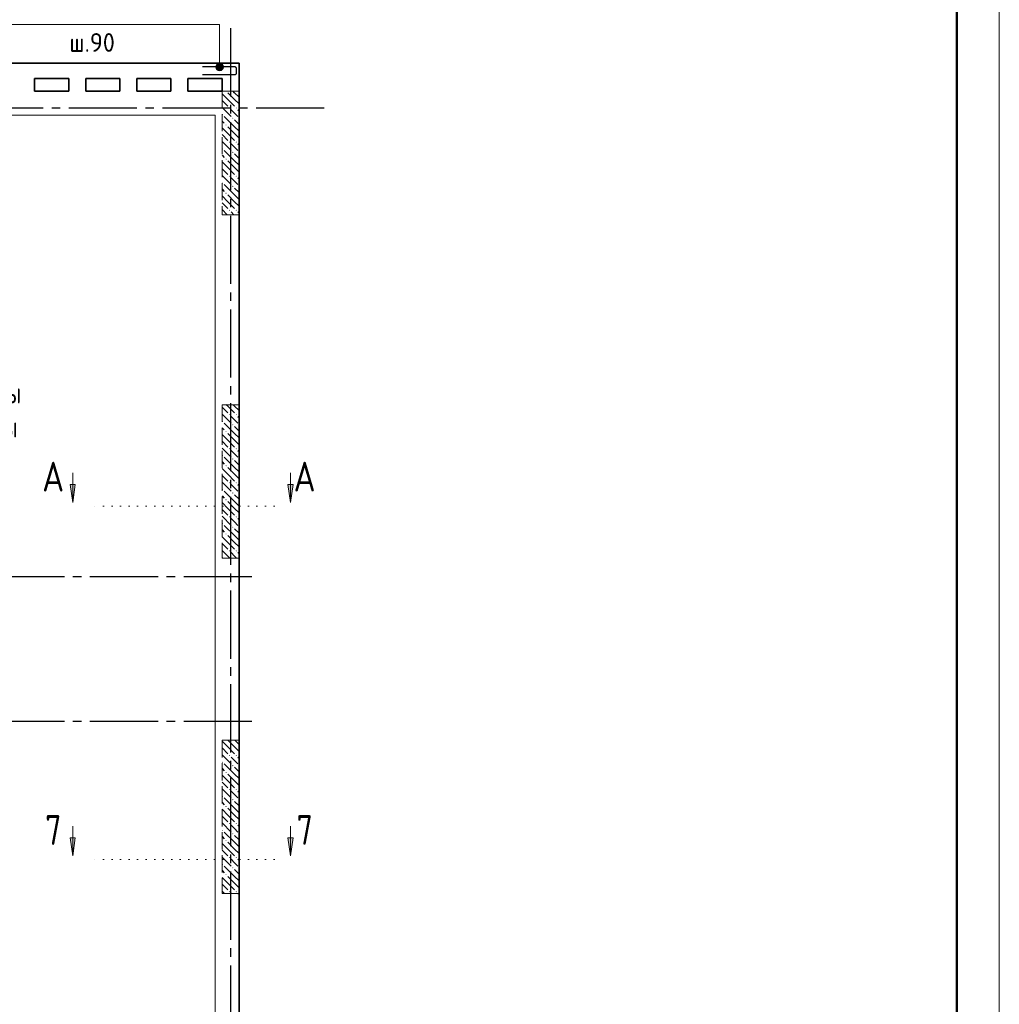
# Model space of a CAD drawing. Header units: millimetres. Extents: x 40580 to 1930067, y -240640 to 81020.
# Tile 168 of 256: x 657301 to 668803, y -226308 to -214749. Entities that reach past the tile are written whole.
import ezdxf

# ---------------------------------------------------------------- set-up
doc = ezdxf.new("R2010")
doc.units = ezdxf.units.MM
for name, pattern in [('______2', [270, 200, -70]), ('______5', [1100, 800, -100, 100, -100]), ('______9', [100, 0, -100]), ('CENTER', [2, 1.25, -0.25, 0.25, -0.25])]:
    doc.linetypes.add(name, pattern=pattern)
for name, color, linetype, lineweight in [('Standard', 7, 'Continuous', 25), ('ЖБ Перекрытие верхний уровень', 7, 'Continuous', 35), ('ОСИ', 7, 'CENTER', 15), ('Позиционная метка линия выноска', 7, 'Continuous', 13), ('Позиционная метка номер позиции', 7, 'Continuous', 13), ('Примечания', 7, 'Continuous', 13), ('Сечения символ', 7, 'Continuous', 25)]:
    doc.layers.add(name, color=color, linetype=linetype, lineweight=lineweight)
doc.layers.add('ЖБ Пилон', color=7, linetype='______2', lineweight=13, true_color=0xa0a0a0)
doc.styles.add('GOST 2.304', font='isocpeur.ttf', dxfattribs={"width": 0.8})
doc.styles.add('ISOCPEUR', font='isocpeur.ttf')

msp = doc.modelspace()

# ---------------------------------------------------------------- hatches: boundary and pattern name
at = {"layer": 'ЖБ Пилон', "linetype": 'Continuous', "lineweight": -3, "transparency": 33554687}
for points in [[(659727, -215589.1), (659723.7, -215592.5), (659720.3, -215589.1)], [(659757.2, -215786), (659763.7, -215779.5), (659770.2, -215786), (659763.7, -215792.5)], [(659837.2, -215786), (659843.7, -215779.5), (659850.2, -215786), (659843.7, -215792.5)], [(659677.2, -215866), (659683.7, -215859.5), (659690.2, -215866), (659683.7, -215872.5)], [(659797.2, -215906), (659803.7, -215899.5), (659810.2, -215906), (659803.7, -215912.5)], [(659717.2, -215986), (659723.7, -215979.5), (659730.2, -215986), (659723.7, -215992.5)], [(659677.2, -216266), (659683.7, -216259.5), (659690.2, -216266), (659683.7, -216272.5)], [(659757.2, -216186), (659763.7, -216179.5), (659770.2, -216186), (659763.7, -216192.5)], [(659837.2, -216186), (659843.7, -216179.5), (659850.2, -216186), (659843.7, -216192.5)], [(659797.2, -216306), (659803.7, -216299.5), (659810.2, -216306), (659803.7, -216312.5)], [(659717.2, -216386), (659723.7, -216379.5), (659730.2, -216386), (659723.7, -216392.5)], [(659757.2, -216586), (659763.7, -216579.5), (659770.2, -216586), (659763.7, -216592.5)], [(659837.2, -216586), (659843.7, -216579.5), (659850.2, -216586), (659843.7, -216592.5)], [(659677.2, -216666), (659683.7, -216659.5), (659690.2, -216666), (659683.7, -216672.5)], [(659797.2, -216706), (659803.7, -216699.5), (659810.2, -216706), (659803.7, -216712.5)], [(659717.2, -216786), (659723.7, -216779.5), (659730.2, -216786), (659723.7, -216792.5)], [(659757.2, -216986), (659763.7, -216979.5), (659770.2, -216986), (659763.7, -216992.5)], [(659837.2, -216986), (659843.7, -216979.5), (659850.2, -216986), (659843.7, -216992.5)], [(659757.2, -219386), (659763.7, -219379.5), (659770.2, -219386), (659763.7, -219392.5)], [(659837.2, -219386), (659843.7, -219379.5), (659850.2, -219386), (659843.7, -219392.5)], [(659677.2, -219466), (659683.7, -219459.5), (659690.2, -219466), (659683.7, -219472.5)], [(659717.2, -219586), (659723.7, -219579.5), (659730.2, -219586), (659723.7, -219592.5)], [(659797.2, -219506), (659803.7, -219499.5), (659810.2, -219506), (659803.7, -219512.5)], [(659757.2, -219786), (659763.7, -219779.5), (659770.2, -219786), (659763.7, -219792.5)], [(659837.2, -219786), (659843.7, -219779.5), (659850.2, -219786), (659843.7, -219792.5)], [(659677.2, -219866), (659683.7, -219859.5), (659690.2, -219866), (659683.7, -219872.5)], [(659797.2, -219906), (659803.7, -219899.5), (659810.2, -219906), (659803.7, -219912.5)], [(659717.2, -219986), (659723.7, -219979.5), (659730.2, -219986), (659723.7, -219992.5)], [(659757.2, -220186), (659763.7, -220179.5), (659770.2, -220186), (659763.7, -220192.5)], [(659837.2, -220186), (659843.7, -220179.5), (659850.2, -220186), (659843.7, -220192.5)], [(659677.2, -220266), (659683.7, -220259.5), (659690.2, -220266), (659683.7, -220272.5)], [(659797.2, -220306), (659803.7, -220299.5), (659810.2, -220306), (659803.7, -220312.5)], [(659717.2, -220386), (659723.7, -220379.5), (659730.2, -220386), (659723.7, -220392.5)], [(659757.2, -220586), (659763.7, -220579.5), (659770.2, -220586), (659763.7, -220592.5)], [(659837.2, -220586), (659843.7, -220579.5), (659850.2, -220586), (659843.7, -220592.5)], [(659677.2, -220666), (659683.7, -220659.5), (659690.2, -220666), (659683.7, -220672.5)], [(659797.2, -220706), (659803.7, -220699.5), (659810.2, -220706), (659803.7, -220712.5)], [(659717.2, -220786), (659723.7, -220779.5), (659730.2, -220786), (659723.7, -220792.5)], [(659757.2, -220986), (659763.7, -220979.5), (659770.2, -220986), (659763.7, -220992.5)], [(659837.2, -220986), (659843.7, -220979.5), (659850.2, -220986), (659843.7, -220992.5)], [(659677.2, -221066), (659683.7, -221059.5), (659690.2, -221066), (659687, -221069.1), (659680.3, -221069.1)], [(659757.2, -223386), (659763.7, -223379.5), (659770.2, -223386), (659763.7, -223392.5)], [(659837.2, -223386), (659843.7, -223379.5), (659850.2, -223386), (659843.7, -223392.5)], [(659677.2, -223466), (659683.7, -223459.5), (659690.2, -223466), (659683.7, -223472.5)], [(659797.2, -223506), (659803.7, -223499.5), (659810.2, -223506), (659803.7, -223512.5)], [(659717.2, -223586), (659723.7, -223579.5), (659730.2, -223586), (659723.7, -223592.5)], [(659677.2, -223866), (659683.7, -223859.5), (659690.2, -223866), (659683.7, -223872.5)], [(659757.2, -223786), (659763.7, -223779.5), (659770.2, -223786), (659763.7, -223792.5)], [(659837.2, -223786), (659843.7, -223779.5), (659850.2, -223786), (659843.7, -223792.5)], [(659717.2, -223986), (659723.7, -223979.5), (659730.2, -223986), (659723.7, -223992.5)], [(659797.2, -223906), (659803.7, -223899.5), (659810.2, -223906), (659803.7, -223912.5)], [(659757.2, -224186), (659763.7, -224179.5), (659770.2, -224186), (659763.7, -224192.5)], [(659837.2, -224186), (659843.7, -224179.5), (659850.2, -224186), (659843.7, -224192.5)], [(659677.2, -224266), (659683.7, -224259.5), (659690.2, -224266), (659683.7, -224272.5)], [(659797.2, -224306), (659803.7, -224299.5), (659810.2, -224306), (659803.7, -224312.5)], [(659717.2, -224386), (659723.7, -224379.5), (659730.2, -224386), (659723.7, -224392.5)], [(659757.2, -224586), (659763.7, -224579.5), (659770.2, -224586), (659763.7, -224592.5)], [(659837.2, -224586), (659843.7, -224579.5), (659850.2, -224586), (659843.7, -224592.5)], [(659677.2, -224666), (659683.7, -224659.5), (659690.2, -224666), (659683.7, -224672.5)], [(659797.2, -224706), (659803.7, -224699.5), (659810.2, -224706), (659803.7, -224712.5)], [(659717.2, -224786), (659723.7, -224779.5), (659730.2, -224786), (659723.7, -224792.5)], [(659757.2, -224986), (659763.7, -224979.5), (659770.2, -224986), (659763.7, -224992.5)], [(659837.2, -224986), (659843.7, -224979.5), (659850.2, -224986), (659843.7, -224992.5)]]:
    msp.add_hatch(color=7, dxfattribs=at).paths.add_polyline_path(points, flags=16)
at = {"layer": 'Позиционная метка номер позиции', "linetype": 'Continuous', "lineweight": 13, "transparency": 33554687}
for points in [[(659602.7, -215304.1), (659692.7, -215304.1), (659686.4, -215281.6)], [(659602.7, -215304.1), (659686.4, -215281.6), (659609, -215281.6)], [(659609, -215326.6), (659692.7, -215304.1), (659602.7, -215304.1)], [(659609, -215281.6), (659686.4, -215281.6), (659670.2, -215265.4)], [(659609, -215281.6), (659670.2, -215265.4), (659625.2, -215265.4)], [(659609, -215326.6), (659686.4, -215326.6), (659692.7, -215304.1)], [(659625.2, -215342.8), (659686.4, -215326.6), (659609, -215326.6)], [(659625.2, -215265.4), (659670.2, -215265.4), (659647.7, -215259.1)], [(659625.2, -215342.8), (659670.2, -215342.8), (659686.4, -215326.6)], [(659670.2, -215342.8), (659625.2, -215342.8), (659647.7, -215349.1)]]:
    msp.add_hatch(color=7, dxfattribs=at).paths.add_polyline_path(points)
at = {"layer": 'Сечения символ', "linetype": 'Continuous', "lineweight": 13, "transparency": 33554687}
for points in [[(657954, -220207.1), (657924, -220417.1), (657894, -220207.1)], [(660510.8, -220207.1), (660480.8, -220417.1), (660450.8, -220207.1)], [(657954, -224354.3), (657924, -224564.3), (657894, -224354.3)], [(660510.8, -224354.3), (660480.8, -224564.3), (660450.8, -224354.3)]]:
    msp.add_hatch(color=7, dxfattribs=at).paths.add_polyline_path(points, flags=16)

# ---------------------------------------------------------------- linework, layer by layer
at = {"color": 7, "linetype": 'Continuous', "lineweight": 13, "transparency": 33554687}
msp.add_line((657325.7, -214804.1), (659147.7, -214804.1), dxfattribs=at)
at = {"color": 7, "linetype": 'Continuous', "lineweight": -3, "transparency": 33554687}
msp.add_lwpolyline([(659447.7, -215394.1), (659828.6, -215394.1), (659832.1, -215393.6), (659835.8, -215392.4), (659839.1, -215390.5), (659841.9, -215388.2), (659844.2, -215385.5), (659846, -215382.2), (659847.2, -215378.5), (659847.7, -215375), (659847.7, -215323.2), (659847.2, -215319.7), (659846, -215316), (659844.2, -215312.7), (659841.9, -215310), (659839.1, -215307.7), (659835.8, -215305.8), (659832.1, -215304.6), (659828.6, -215304.1), (659447.7, -215304.1)], dxfattribs=at)
at = {"layer": 'Standard', "color": 7, "linetype": 'Continuous', "lineweight": 13, "transparency": 33554687}
msp.add_lwpolyline([(626802.7, -240319.1), (668802.7, -240319.1), (668802.7, -180919.1), (626802.7, -180919.1), (626802.7, -240319.1)], close=True, dxfattribs=at)
at = {"layer": 'Standard', "color": 7, "linetype": 'Continuous', "lineweight": 50, "transparency": 33554687}
msp.add_lwpolyline([(628802.7, -181419.1), (668302.7, -181419.1), (668302.7, -239819.1), (628802.7, -239819.1), (628802.7, -181419.1)], close=True, dxfattribs=at)
at = {"layer": 'ЖБ Перекрытие верхний уровень', "transparency": 33554687}
for p, q in [((659876.7, -215259.1), (656749.8, -215259.1)), ((659876.7, -230219.1), (659876.7, -215259.1)), ((657476.7, -215589.1), (657476.7, -215439.1)), ((657476.7, -215439.1), (657876.7, -215439.1)), ((657876.7, -215439.1), (657876.7, -215589.1)), ((658076.7, -215589.1), (658076.7, -215439.1)), ((658076.7, -215439.1), (658476.7, -215439.1)), ((658476.7, -215439.1), (658476.7, -215589.1)), ((658676.7, -215589.1), (658676.7, -215439.1)), ((658676.7, -215439.1), (659076.7, -215439.1)), ((659076.7, -215439.1), (659076.7, -215589.1)), ((659276.7, -215589.1), (659276.7, -215439.1)), ((659276.7, -215439.1), (659676.7, -215439.1)), ((659676.7, -215439.1), (659676.7, -215589.1)), ((657876.7, -215589.1), (657476.7, -215589.1)), ((658476.7, -215589.1), (658076.7, -215589.1)), ((659076.7, -215589.1), (658676.7, -215589.1)), ((659676.7, -215589.1), (659276.7, -215589.1))]:
    msp.add_line(p, q, dxfattribs=at)
at = {"layer": 'ЖБ Пилон', "color": 253, "linetype": '______2', "lineweight": 13, "true_color": 0xa0a0a0, "transparency": 33554687}
for p, q in [((659676.7, -215589.1), (659676.7, -217039.1)), ((659876.7, -215589.1), (659676.7, -215589.1)), ((659876.7, -217039.1), (659876.7, -215589.1)), ((659676.7, -217039.1), (659876.7, -217039.1)), ((659676.7, -219269.1), (659676.7, -221069.1)), ((659876.7, -219269.1), (659676.7, -219269.1)), ((659876.7, -221069.1), (659876.7, -219269.1)), ((659676.7, -221069.1), (659876.7, -221069.1)), ((659676.7, -223209.1), (659676.7, -225009.1)), ((659876.7, -223209.1), (659676.7, -223209.1)), ((659876.7, -225009.1), (659876.7, -223209.1)), ((659676.7, -225009.1), (659876.7, -225009.1))]:
    msp.add_line(p, q, dxfattribs=at)
at = {"layer": 'ЖБ Пилон', "color": 9, "linetype": 'Continuous', "lineweight": -3, "true_color": 0xc7c7c7, "transparency": 33554687}
for p, q in [((659743.7, -215686), (659676.7, -215619)), ((659743.7, -215606), (659823.7, -215686)), ((659823.7, -215606), (659806.8, -215589.1)), ((659823.7, -215606), (659876.7, -215659)), ((659676.7, -215699), (659743.7, -215766)), ((659676.7, -215779), (659783.7, -215886)), ((659743.7, -215686), (659823.7, -215766)), ((659823.7, -215686), (659876.7, -215739)), ((659823.7, -216006), (659703.7, -215886)), ((659823.7, -215846), (659783.7, -215806)), ((659863.7, -215886), (659823.7, -215846)), ((659863.7, -215806), (659876.7, -215819)), ((659676.7, -215939), (659703.7, -215966)), ((659743.7, -216086), (659676.7, -216019)), ((659743.7, -216006), (659823.7, -216086)), ((659823.7, -215926), (659876.7, -215979)), ((659823.7, -216006), (659876.7, -216059)), ((659676.7, -216099), (659743.7, -216166)), ((659743.7, -216086), (659823.7, -216166)), ((659823.7, -216086), (659876.7, -216139)), ((659676.7, -216179), (659783.7, -216286)), ((659823.7, -216246), (659783.7, -216206)), ((659863.7, -216286), (659823.7, -216246)), ((659863.7, -216206), (659876.7, -216219)), ((659676.7, -216339), (659703.7, -216366)), ((659823.7, -216406), (659703.7, -216286)), ((659823.7, -216326), (659876.7, -216379)), ((659743.7, -216486), (659676.7, -216419)), ((659743.7, -216406), (659823.7, -216486)), ((659743.7, -216486), (659823.7, -216566)), ((659823.7, -216406), (659876.7, -216459)), ((659823.7, -216486), (659876.7, -216539)), ((659676.7, -216499), (659743.7, -216566)), ((659676.7, -216579), (659783.7, -216686)), ((659823.7, -216646), (659783.7, -216606)), ((659863.7, -216606), (659876.7, -216619)), ((659823.7, -216806), (659703.7, -216686)), ((659863.7, -216686), (659823.7, -216646)), ((659676.7, -216739), (659703.7, -216766)), ((659743.7, -216886), (659676.7, -216819)), ((659743.7, -216806), (659823.7, -216886)), ((659823.7, -216726), (659876.7, -216779)), ((659823.7, -216806), (659876.7, -216859)), ((659676.7, -216899), (659743.7, -216966)), ((659743.7, -216886), (659823.7, -216966)), ((659823.7, -216886), (659876.7, -216939)), ((659676.7, -216979), (659736.8, -217039.1)), ((659816.8, -217039.1), (659783.7, -217006)), ((659863.7, -217006), (659876.7, -217019)), ((659676.7, -219299), (659743.7, -219366)), ((659676.7, -219379), (659783.7, -219486)), ((659743.7, -219286), (659726.8, -219269.1)), ((659743.7, -219286), (659823.7, -219366)), ((659806.8, -219269.1), (659823.7, -219286)), ((659823.7, -219286), (659876.7, -219339)), ((659823.7, -219606), (659703.7, -219486)), ((659823.7, -219446), (659783.7, -219406)), ((659863.7, -219486), (659823.7, -219446)), ((659863.7, -219406), (659876.7, -219419)), ((659676.7, -219539), (659703.7, -219566)), ((659743.7, -219606), (659823.7, -219686)), ((659823.7, -219526), (659876.7, -219579)), ((659823.7, -219606), (659876.7, -219659)), ((659743.7, -219686), (659676.7, -219619)), ((659676.7, -219699), (659743.7, -219766)), ((659743.7, -219686), (659823.7, -219766)), ((659823.7, -219686), (659876.7, -219739)), ((659676.7, -219779), (659783.7, -219886)), ((659823.7, -219846), (659783.7, -219806)), ((659863.7, -219806), (659876.7, -219819)), ((659676.7, -219939), (659703.7, -219966)), ((659823.7, -220006), (659703.7, -219886)), ((659863.7, -219886), (659823.7, -219846)), ((659823.7, -219926), (659876.7, -219979)), ((659743.7, -220086), (659676.7, -220019)), ((659743.7, -220006), (659823.7, -220086)), ((659823.7, -220006), (659876.7, -220059)), ((659676.7, -220099), (659743.7, -220166)), ((659676.7, -220179), (659783.7, -220286)), ((659743.7, -220086), (659823.7, -220166)), ((659823.7, -220086), (659876.7, -220139)), ((659823.7, -220406), (659703.7, -220286)), ((659823.7, -220246), (659783.7, -220206)), ((659863.7, -220286), (659823.7, -220246)), ((659863.7, -220206), (659876.7, -220219)), ((659676.7, -220339), (659703.7, -220366)), ((659743.7, -220486), (659676.7, -220419)), ((659743.7, -220406), (659823.7, -220486)), ((659823.7, -220326), (659876.7, -220379)), ((659823.7, -220406), (659876.7, -220459)), ((659676.7, -220499), (659743.7, -220566)), ((659743.7, -220486), (659823.7, -220566)), ((659823.7, -220486), (659876.7, -220539)), ((659676.7, -220579), (659783.7, -220686)), ((659823.7, -220646), (659783.7, -220606)), ((659863.7, -220686), (659823.7, -220646)), ((659863.7, -220606), (659876.7, -220619)), ((659676.7, -220739), (659703.7, -220766)), ((659823.7, -220806), (659703.7, -220686)), ((659823.7, -220726), (659876.7, -220779)), ((659743.7, -220886), (659676.7, -220819)), ((659743.7, -220806), (659823.7, -220886)), ((659823.7, -220806), (659876.7, -220859)), ((659676.7, -220899), (659743.7, -220966)), ((659676.7, -220979), (659766.8, -221069.1)), ((659743.7, -220886), (659823.7, -220966)), ((659823.7, -220886), (659876.7, -220939)), ((659823.7, -221046), (659783.7, -221006)), ((659846.8, -221069.1), (659823.7, -221046)), ((659863.7, -221006), (659876.7, -221019)), ((659743.7, -223286), (659676.7, -223219)), ((659676.7, -223299), (659743.7, -223366)), ((659743.7, -223286), (659823.7, -223366)), ((659746.8, -223209.1), (659823.7, -223286)), ((659823.7, -223286), (659876.7, -223339)), ((659826.8, -223209.1), (659876.7, -223259)), ((659676.7, -223379), (659783.7, -223486)), ((659823.7, -223446), (659783.7, -223406)), ((659863.7, -223406), (659876.7, -223419)), ((659676.7, -223539), (659703.7, -223566)), ((659823.7, -223606), (659703.7, -223486)), ((659863.7, -223486), (659823.7, -223446)), ((659823.7, -223526), (659876.7, -223579)), ((659743.7, -223686), (659676.7, -223619)), ((659743.7, -223606), (659823.7, -223686)), ((659823.7, -223606), (659876.7, -223659)), ((659676.7, -223699), (659743.7, -223766)), ((659743.7, -223686), (659823.7, -223766)), ((659823.7, -223686), (659876.7, -223739)), ((659676.7, -223779), (659783.7, -223886)), ((659823.7, -224006), (659703.7, -223886)), ((659823.7, -223846), (659783.7, -223806)), ((659863.7, -223886), (659823.7, -223846)), ((659863.7, -223806), (659876.7, -223819)), ((659676.7, -223939), (659703.7, -223966)), ((659823.7, -223926), (659876.7, -223979)), ((659743.7, -224086), (659676.7, -224019)), ((659676.7, -224099), (659743.7, -224166)), ((659743.7, -224006), (659823.7, -224086)), ((659743.7, -224086), (659823.7, -224166)), ((659823.7, -224006), (659876.7, -224059)), ((659823.7, -224086), (659876.7, -224139)), ((659676.7, -224179), (659783.7, -224286)), ((659823.7, -224246), (659783.7, -224206)), ((659863.7, -224206), (659876.7, -224219)), ((659676.7, -224339), (659703.7, -224366)), ((659823.7, -224406), (659703.7, -224286)), ((659863.7, -224286), (659823.7, -224246)), ((659823.7, -224326), (659876.7, -224379)), ((659743.7, -224486), (659676.7, -224419)), ((659743.7, -224406), (659823.7, -224486)), ((659823.7, -224406), (659876.7, -224459)), ((659676.7, -224499), (659743.7, -224566)), ((659676.7, -224579), (659783.7, -224686)), ((659743.7, -224486), (659823.7, -224566)), ((659823.7, -224486), (659876.7, -224539)), ((659823.7, -224806), (659703.7, -224686)), ((659823.7, -224646), (659783.7, -224606)), ((659863.7, -224686), (659823.7, -224646)), ((659863.7, -224606), (659876.7, -224619)), ((659676.7, -224739), (659703.7, -224766)), ((659743.7, -224806), (659823.7, -224886)), ((659823.7, -224726), (659876.7, -224779)), ((659823.7, -224806), (659876.7, -224859)), ((659743.7, -224886), (659676.7, -224819)), ((659676.7, -224899), (659743.7, -224966)), ((659743.7, -224886), (659823.7, -224966)), ((659823.7, -224886), (659876.7, -224939)), ((659676.7, -224979), (659706.8, -225009.1)), ((659786.8, -225009.1), (659783.7, -225006)), ((659863.7, -225006), (659866.8, -225009.1))]:
    msp.add_line(p, q, dxfattribs=at)
at = {"layer": 'ОСИ', "color": 8, "linetype": '______5', "lineweight": -3, "transparency": 33554687}
for p, q in [((659776.7, -214850.5), (659776.7, -233219.1)), ((660876.7, -215789.1), (631402.7, -215789.1)), ((660876.7, -215789.1), (631402.7, -215789.1)), ((660026.7, -221289.1), (631402.7, -221289.1)), ((660026.7, -222989.1), (631402.7, -222989.1))]:
    msp.add_line(p, q, dxfattribs=at)
at = {"layer": 'Позиционная метка линия выноска', "color": 251, "linetype": 'Continuous', "lineweight": 13, "true_color": 0x494949, "transparency": 33554687}
for p, q in [((656497.1, -215869.1), (659596.7, -215869.1)), ((659596.7, -215869.1), (659596.7, -228639.1))]:
    msp.add_line(p, q, dxfattribs=at)
at = {"layer": 'Позиционная метка номер позиции', "color": 7, "linetype": 'Continuous', "lineweight": 13, "transparency": 33554687}
for p, q in [((659602.7, -215304.1), (659602.7, -215304.1)), ((659647.7, -215259.1), (659647.7, -215259.1)), ((659692.7, -215304.1), (659692.7, -215304.1)), ((659647.7, -215349.1), (659647.7, -215349.1))]:
    msp.add_line(p, q, dxfattribs=at)
msp.add_lwpolyline([(659647.7, -215304.1), (659647.7, -214804.1), (657147.7, -214804.1)], dxfattribs=at)
msp.add_circle((659647.7, -215304.1), 45, dxfattribs=at)
at = {"layer": 'Сечения символ', "color": 7, "linetype": 'Continuous', "lineweight": 13, "transparency": 33554687}
for p, q in [((657924, -220417.1), (657924, -220069.6)), ((660480.8, -220417.1), (660480.8, -220069.6)), ((657924, -220417.1), (657894, -220207.1)), ((657894, -220207.1), (657954, -220207.1)), ((657924, -220207.1), (657924, -220192.1)), ((657954, -220207.1), (657924, -220417.1)), ((660480.8, -220417.1), (660450.8, -220207.1)), ((660450.8, -220207.1), (660510.8, -220207.1)), ((660480.8, -220207.1), (660480.8, -220192.1)), ((660510.8, -220207.1), (660480.8, -220417.1)), ((657924, -220417.1), (657924, -220417.1)), ((657924, -220417.1), (657924, -220417.1)), ((657924, -220417.1), (657924, -220417.1)), ((660480.8, -220417.1), (660480.8, -220417.1)), ((660480.8, -220417.1), (660480.8, -220417.1)), ((660480.8, -220417.1), (660480.8, -220417.1)), ((657924, -224564.3), (657924, -224216.8)), ((660480.8, -224564.3), (660480.8, -224216.8)), ((657924, -224354.3), (657924, -224339.3)), ((660480.8, -224354.3), (660480.8, -224339.3)), ((657924, -224564.3), (657894, -224354.3)), ((657894, -224354.3), (657954, -224354.3)), ((657954, -224354.3), (657924, -224564.3)), ((660480.8, -224564.3), (660450.8, -224354.3)), ((660450.8, -224354.3), (660510.8, -224354.3)), ((660510.8, -224354.3), (660480.8, -224564.3)), ((657924, -224564.3), (657924, -224564.3)), ((657924, -224564.3), (657924, -224564.3)), ((657924, -224564.3), (657924, -224564.3)), ((660480.8, -224564.3), (660480.8, -224564.3)), ((660480.8, -224564.3), (660480.8, -224564.3)), ((660480.8, -224564.3), (660480.8, -224564.3))]:
    msp.add_line(p, q, dxfattribs=at)
at = {"layer": 'Сечения символ', "color": 7, "linetype": '______9', "lineweight": 13, "transparency": 33554687}
for p, q in [((660287.5, -220458.9), (658147, -220458.9)), ((660287.5, -224606.1), (658147, -224606.1))]:
    msp.add_line(p, q, dxfattribs=at)

# ---------------------------------------------------------------- texts
at = {"color": 7, "linetype": 'Continuous', "lineweight": 13, "transparency": 33554687, "insert": (657884.7, -215126.8), "char_height": 220, "width": 807.618, "attachment_point": 7, "style": 'ISOCPEUR'}
msp.add_mtext('\\W0.94;ш.90 ', dxfattribs=at)
at = {"layer": 'Примечания', "color": 7, "linetype": 'Continuous', "lineweight": 25, "transparency": 33554687, "char_height": 250, "attachment_point": 7, "style": 'GOST 2.304'}
for s, insert, width in [('Граница\\~смены', (655377.4, -219321.4), 1990.308), ('направления\\~арматуры', (654348.2, -219721.4), 3020.862)]:
    msp.add_mtext(s, dxfattribs=dict(at, insert=insert, width=width))
at = {"layer": 'Сечения символ', "color": 7, "linetype": 'Continuous', "lineweight": -3, "transparency": 33554687, "char_height": 350, "attachment_point": 7, "style": 'ISOCPEUR'}
for s, insert, width in [('\\W0.82;А', (657565.3, -220288.8), 458.088), ('\\W0.82;А', (660517.2, -220288.8), 458.097), ('\\W0.78;7', (657600.3, -224436), 381.303), ('\\W0.78;7', (660552.2, -224436), 381.312)]:
    msp.add_mtext(s, dxfattribs=dict(at, insert=insert, width=width))

doc.saveas('drawing.dxf')
